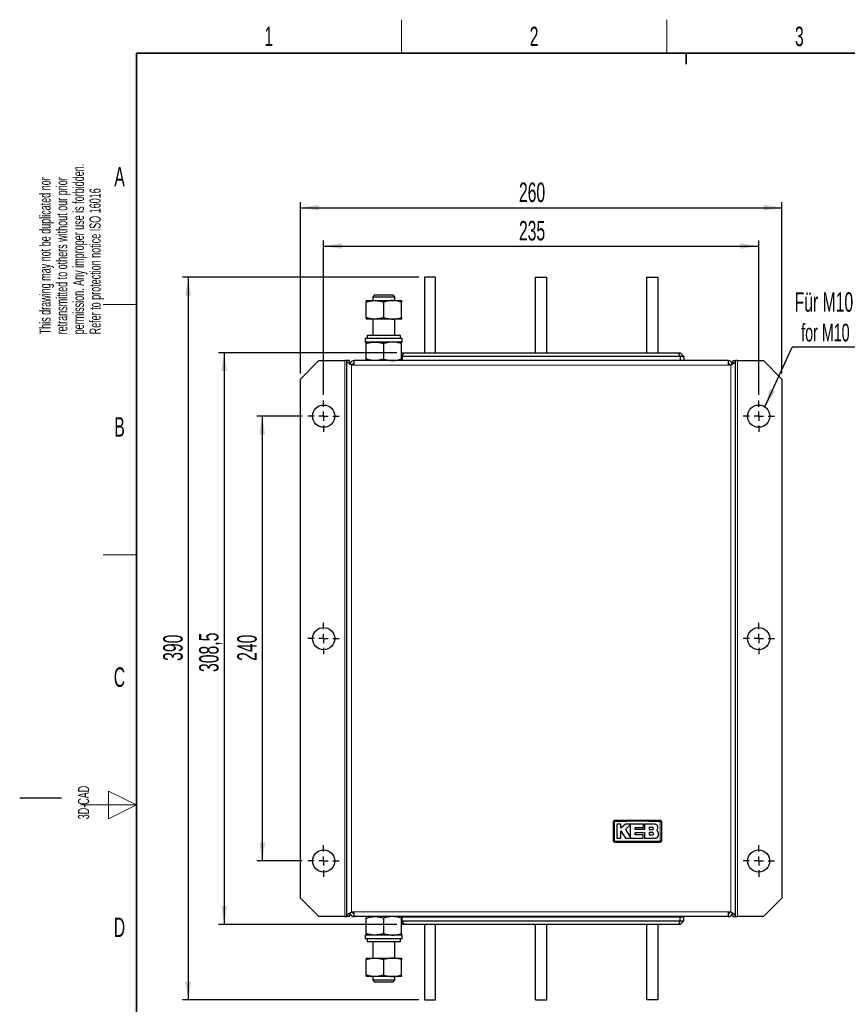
# Model space of a CAD drawing. Header units: millimetres. Extents: x 5 to 418, y 2 to 292.
# Tile 2 of 8: x 5 to 154, y 111 to 288. Entities that reach past the tile are written whole.
import ezdxf

# ---------------------------------------------------------------- set-up
doc = ezdxf.new("R2010")
doc.units = ezdxf.units.MM
doc.layers.add('SLD-0', color=7, linetype='Continuous')
doc.styles.add('SLDTEXTSTYLE0', font='TXT', dxfattribs={"width": 0.605})
doc.dimstyles.new('SLDDIMSTYLE0', dxfattribs={"dimtxt": 3.5, "dimasz": 3.302, "dimexe": 0, "dimexo": 0.0625, "dimgap": 0.875, "dimtad": 1, "dimlfac": 3, "dimrnd": 1e-09, "dimzin": 12, "dimdsep": 46, "dimtxsty": 'SLDTEXTSTYLE0', "dimsah": 1, "dimcen": 0.09, "dimadec": 0, "dimazin": 3, "dimtfac": 1, "dimtofl": 0, "dimtmove": 0, "dimatfit": 3, "dimfxl": 1, "dimfrac": 2, "dimtolj": 1, "dimtzin": 12, "dimarcsym": 0})
doc.dimstyles.new('SLDDIMSTYLE1', dxfattribs={"dimtxt": 0.18, "dimasz": 3.302, "dimexe": 0, "dimexo": 0.0625, "dimgap": 0, "dimtad": 0, "dimtih": 1, "dimtoh": 1, "dimdec": 0, "dimrnd": 1e-09, "dimzin": 0, "dimdsep": 46, "dimtxsty": 'Standard', "dimsah": 1, "dimcen": 0.09, "dimadec": 0, "dimazin": 0, "dimtfac": 3.302, "dimtdec": 0, "dimtofl": 0, "dimtmove": 0, "dimatfit": 3, "dimfxl": 1, "dimfrac": 2, "dimtolj": 1, "dimtzin": 0, "dimarcsym": 0})

# ---------------------------------------------------------------- blocks, each defined once
blk = doc.blocks.new('_D')
at = {"layer": 'SLD-0', "color": 7}
for p, q in [((59.71, 221.02), (59.71, 248.78)), ((138.04, 221.02), (138.04, 248.78)), ((59.71, 247.78), (138.04, 247.78))]:
    blk.add_line(p, q, dxfattribs=at)
for points in [[(59.71, 247.78), (63.01, 247.27), (63.01, 248.28)], [(138.04, 247.78), (134.74, 248.28), (134.74, 247.27)]]:
    blk.add_solid(points, dxfattribs=at)
at = {"layer": 'SLD-0', "color": 7, "insert": (94.87, 252.29), "char_height": 3.5, "attachment_point": 1, "style": 'SLDTEXTSTYLE0'}
blk.add_mtext('235', dxfattribs=at)
blk = doc.blocks.new('_D_1')
at = {"layer": 'SLD-0', "color": 7}
for p, q in [((55.54, 224.85), (55.54, 255.68)), ((142.21, 224.85), (142.21, 255.68)), ((55.54, 254.68), (142.21, 254.68))]:
    blk.add_line(p, q, dxfattribs=at)
for points in [[(55.54, 254.68), (58.84, 254.18), (58.84, 255.19)], [(142.21, 254.68), (138.91, 255.19), (138.91, 254.18)]]:
    blk.add_solid(points, dxfattribs=at)
at = {"layer": 'SLD-0', "color": 7, "insert": (94.87, 259.2), "char_height": 3.5, "attachment_point": 1, "style": 'SLDTEXTSTYLE0'}
blk.add_mtext('260', dxfattribs=at)
blk = doc.blocks.new('_D_2')
at = {"layer": 'SLD-0', "color": 7}
for p, q in [((55.88, 217.18), (47.67, 217.18)), ((48.67, 217.18), (48.67, 137.18)), ((55.88, 137.18), (47.67, 137.18))]:
    blk.add_line(p, q, dxfattribs=at)
for points in [[(48.67, 217.18), (48.16, 213.88), (49.18, 213.88)], [(48.67, 137.18), (49.18, 140.49), (48.16, 140.49)]]:
    blk.add_solid(points, dxfattribs=at)
at = {"layer": 'SLD-0', "color": 7, "insert": (44.16, 173.17), "char_height": 3.5, "attachment_point": 1, "rotation": 90, "style": 'SLDTEXTSTYLE0'}
blk.add_mtext('240', dxfattribs=at)
blk = doc.blocks.new('_D_3')
at = {"layer": 'SLD-0', "color": 7}
for p, q in [((72.88, 228.6), (40.81, 228.6)), ((41.81, 228.6), (41.81, 125.77)), ((72.88, 125.77), (40.81, 125.77))]:
    blk.add_line(p, q, dxfattribs=at)
for points in [[(41.81, 228.6), (41.3, 225.3), (42.32, 225.3)], [(41.81, 125.77), (42.32, 129.07), (41.3, 129.07)]]:
    blk.add_solid(points, dxfattribs=at)
at = {"layer": 'SLD-0', "color": 7, "insert": (37.3, 171.17), "char_height": 3.5, "attachment_point": 1, "rotation": 90, "style": 'SLDTEXTSTYLE0'}
blk.add_mtext('308,5', dxfattribs=at)
blk = doc.blocks.new('_D_4')
at = {"layer": 'SLD-0', "color": 7}
for p, q in [((76.88, 242.18), (34.34, 242.18)), ((35.34, 242.18), (35.34, 112.18)), ((76.88, 112.18), (34.34, 112.18))]:
    blk.add_line(p, q, dxfattribs=at)
for points in [[(35.34, 242.18), (34.83, 238.88), (35.85, 238.88)], [(35.34, 112.18), (35.85, 115.49), (34.83, 115.49)]]:
    blk.add_solid(points, dxfattribs=at)
at = {"layer": 'SLD-0', "color": 7, "insert": (30.83, 173.17), "char_height": 3.5, "attachment_point": 1, "rotation": 90, "style": 'SLDTEXTSTYLE0'}
blk.add_mtext('390', dxfattribs=at)
blk = doc.blocks.new('SW_NOTE_0')
at = {"layer": 'SLD-0', "color": 0}
blk.add_line((17.78, 0), (0, 0), dxfattribs=at)
at = {"layer": 'SLD-0', "color": 0, "attachment_point": 1, "style": 'SLDTEXTSTYLE0'}
for s, insert, char_height in [('Für M10', (0.46, 9.86), 3.5), ('for M10', (1.65, 4.19), 3.175)]:
    blk.add_mtext(s, dxfattribs=dict(at, insert=insert, char_height=char_height))
blk = doc.blocks.new('SW_CENTERMARKSYMBOL_0')
at = {"layer": 'SLD-0', "color": 0}
for p, q in [((0, 1.67), (0, 2.83)), ((-1.67, 0), (-2.83, 0)), ((0, 0), (-0.83, 0)), ((0, 0), (0, 0.83)), ((0, 0), (0, -0.83)), ((0, 0), (0.83, 0)), ((1.67, 0), (2.83, 0)), ((0, -1.67), (0, -2.83))]:
    blk.add_line(p, q, dxfattribs=at)
blk = doc.blocks.new('SW_CENTERMARKSYMBOL_1')
at = {"layer": 'SLD-0', "color": 0}
for p, q in [((0, 1.67), (0, 2.83)), ((-1.67, 0), (-2.83, 0)), ((0, 0), (-0.83, 0)), ((0, 0), (0, 0.83)), ((0, 0), (0, -0.83)), ((0, 0), (0.83, 0)), ((1.67, 0), (2.83, 0)), ((0, -1.67), (0, -2.83))]:
    blk.add_line(p, q, dxfattribs=at)
blk = doc.blocks.new('SW_CENTERMARKSYMBOL_2')
at = {"layer": 'SLD-0', "color": 0}
for p, q in [((0, 1.67), (0, 2.83)), ((-1.67, 0), (-2.83, 0)), ((0, 0), (-0.83, 0)), ((0, 0), (0, 0.83)), ((0, 0), (0, -0.83)), ((0, 0), (0.83, 0)), ((1.67, 0), (2.83, 0)), ((0, -1.67), (0, -2.83))]:
    blk.add_line(p, q, dxfattribs=at)
blk = doc.blocks.new('SW_CENTERMARKSYMBOL_3')
at = {"layer": 'SLD-0', "color": 0}
for p, q in [((0, 1.67), (0, 2.83)), ((-1.67, 0), (-2.83, 0)), ((0, 0), (-0.83, 0)), ((0, 0), (0, 0.83)), ((0, 0), (0, -0.83)), ((0, 0), (0.83, 0)), ((1.67, 0), (2.83, 0)), ((0, -1.67), (0, -2.83))]:
    blk.add_line(p, q, dxfattribs=at)
blk = doc.blocks.new('SW_CENTERMARKSYMBOL_4')
at = {"layer": 'SLD-0', "color": 0}
for p, q in [((0, 1.67), (0, 2.83)), ((-1.67, 0), (-2.83, 0)), ((0, 0), (-0.83, 0)), ((0, 0), (0, 0.83)), ((0, 0), (0, -0.83)), ((0, 0), (0.83, 0)), ((1.67, 0), (2.83, 0)), ((0, -1.67), (0, -2.83))]:
    blk.add_line(p, q, dxfattribs=at)
blk = doc.blocks.new('SW_CENTERMARKSYMBOL_5')
at = {"layer": 'SLD-0', "color": 0}
for p, q in [((0, 1.67), (0, 2.83)), ((-1.67, 0), (-2.83, 0)), ((0, 0), (-0.83, 0)), ((0, 0), (0, 0.83)), ((0, 0), (0, -0.83)), ((0, 0), (0.83, 0)), ((1.67, 0), (2.83, 0)), ((0, -1.67), (0, -2.83))]:
    blk.add_line(p, q, dxfattribs=at)

msp = doc.modelspace()

# ---------------------------------------------------------------- linework, layer by layer
at = {"color": 7, "linetype": 'Continuous', "lineweight": 25}
for p, q in [((77.8763, 242.1845), (77.8763, 228.6012)), ((79.8763, 242.1845), (77.8763, 242.1845)), ((79.8763, 228.6012), (79.8763, 242.1845)), ((97.8763, 242.1845), (99.8763, 242.1845)), ((97.8763, 228.6012), (97.8763, 242.1845)), ((99.8763, 228.6012), (99.8763, 242.1845)), ((117.8763, 228.6012), (117.8763, 242.1845)), ((117.8763, 242.1845), (119.8763, 242.1845)), ((119.8763, 242.1845), (119.8763, 228.6012)), ((67.3763, 237.9845), (68.9596, 237.9845)), ((67.3763, 234.934), (67.3763, 237.7017)), ((68.9008, 238.9845), (68.543, 238.6267)), ((68.543, 238.6267), (68.543, 237.9845)), ((68.543, 238.6267), (70.543, 238.6267)), ((68.9008, 238.9845), (70.543, 238.9845)), ((68.9596, 237.9845), (72.1263, 237.9845)), ((70.543, 238.9845), (72.1851, 238.9845)), ((70.543, 238.6267), (72.543, 238.6267)), ((70.543, 234.934), (70.543, 237.7017)), ((72.1263, 237.9845), (73.7096, 237.9845)), ((72.543, 238.6267), (72.1851, 238.9845)), ((72.543, 237.9845), (72.543, 238.6267)), ((73.7096, 234.934), (73.7096, 237.7017)), ((68.9596, 234.6512), (67.3763, 234.6512)), ((68.543, 234.6512), (68.543, 231.6845)), ((72.1263, 234.6512), (68.9596, 234.6512)), ((73.7096, 234.6512), (72.1263, 234.6512)), ((72.543, 231.6845), (72.543, 234.6512)), ((67.2096, 231.1845), (67.2096, 230.5179)), ((73.8763, 231.1845), (67.2096, 231.1845)), ((73.8763, 230.5179), (67.2096, 230.5179)), ((67.3763, 227.4674), (67.3763, 230.235)), ((67.543, 231.6845), (67.543, 231.1845)), ((73.543, 231.6845), (67.543, 231.6845)), ((70.543, 227.4674), (70.543, 230.235)), ((73.543, 231.1845), (73.543, 231.6845)), ((73.7096, 227.4674), (73.7096, 230.235)), ((73.8763, 230.5179), (73.8763, 231.1845)), ((73.7096, 228.4345), (73.8763, 228.6012)), ((73.8763, 227.9345), (74.1524, 228.6012)), ((73.8763, 228.6012), (74.1524, 228.6012)), ((74.1524, 228.6012), (123.6002, 228.6012)), ((123.8763, 227.9345), (123.6002, 228.6012)), ((123.6002, 228.6012), (123.8763, 228.6012)), ((124.543, 227.9345), (123.8763, 228.6012)), ((58.8763, 227.1845), (55.543, 223.8512)), ((58.8763, 227.1845), (63.543, 227.1845)), ((63.8763, 227.1845), (63.543, 227.1845)), ((63.8763, 127.1845), (63.8763, 227.1845)), ((64.3763, 227.1845), (63.8763, 227.1845)), ((65.043, 227.1845), (65.016, 227.1576)), ((65.043, 227.1845), (65.2263, 227.1845)), ((65.2263, 226.3512), (65.2263, 227.1845)), ((132.5263, 227.1845), (65.2263, 227.1845)), ((73.8763, 227.9345), (73.7096, 227.9345)), ((73.7096, 227.2679), (73.8763, 227.2679)), ((73.8763, 227.9345), (73.8763, 227.2679)), ((123.8763, 227.9345), (73.8763, 227.9345)), ((73.8763, 227.2679), (123.8763, 227.2679)), ((74.1263, 227.2679), (74.1263, 227.1845)), ((123.6263, 227.2679), (123.6263, 227.1845)), ((123.8763, 227.9345), (123.8763, 227.2679)), ((124.543, 227.9345), (123.8763, 227.9345)), ((123.8763, 227.2679), (124.543, 227.2679)), ((124.543, 227.9345), (124.543, 227.2679)), ((132.5263, 227.1845), (132.7096, 227.1845)), ((132.5263, 227.1845), (132.5263, 226.3512)), ((132.7366, 227.1576), (132.7096, 227.1845)), ((133.3763, 227.1845), (133.8763, 227.1845)), ((133.8763, 127.1845), (133.8763, 227.1845)), ((134.2096, 227.1845), (133.8763, 227.1845)), ((134.2096, 227.1845), (138.8763, 227.1845)), ((142.2096, 223.8512), (138.8763, 227.1845)), ((65.2263, 226.3512), (64.7096, 226.3512)), ((133.043, 226.3512), (132.5263, 226.3512)), ((55.543, 130.5179), (55.543, 223.8512)), ((142.2096, 223.8512), (142.2096, 130.5179)), ((113.2393, 143.8109), (112.5062, 143.8109)), ((113.2393, 143.1), (113.2393, 143.8109)), ((114.0736, 143.8109), (113.2393, 143.1)), ((117.2728, 143.8109), (114.0736, 143.8109)), ((114.948, 143.7316), (114.0736, 142.832)), ((117.2728, 143.2088), (117.2728, 143.8109)), ((117.5045, 143.8109), (117.5045, 142.8243)), ((119.2677, 143.8109), (117.5045, 143.8109)), ((113.2389, 142.5995), (114.0459, 141.2731)), ((113.2389, 141.2731), (113.2389, 142.5995)), ((114.0736, 142.832), (114.948, 141.3949)), ((115.7779, 143.2088), (117.2728, 143.2088)), ((115.7779, 142.8243), (115.7779, 143.2088)), ((117.5045, 142.8243), (115.7779, 142.8243)), ((115.7784, 142.2995), (117.5045, 142.2995)), ((115.7784, 141.8745), (115.7784, 142.2995)), ((117.2129, 141.8745), (115.7784, 141.8745)), ((117.2129, 141.2731), (117.2129, 141.8745)), ((117.5045, 142.2995), (117.5045, 141.2731)), ((118.8977, 143.204), (118.3174, 143.204)), ((118.3174, 143.204), (118.3174, 142.832)), ((118.3174, 142.832), (118.8977, 142.832)), ((118.3174, 142.2995), (118.3174, 141.8745)), ((118.8977, 142.2995), (118.3174, 142.2995)), ((118.3174, 141.8745), (118.8977, 141.8745)), ((119.8766, 142.4618), (119.6869, 142.6967)), ((112.5062, 141.2731), (113.2389, 141.2731)), ((114.0459, 141.2731), (117.2129, 141.2731)), ((117.5045, 141.2731), (119.3968, 141.2731)), ((55.543, 130.5179), (58.8763, 127.1845)), ((138.8763, 127.1845), (142.2096, 130.5179)), ((64.7096, 128.0179), (65.2263, 128.0179)), ((65.2263, 127.1845), (65.2263, 128.0179)), ((132.5263, 128.0179), (133.043, 128.0179)), ((132.5263, 128.0179), (132.5263, 127.1845)), ((63.543, 127.1845), (58.8763, 127.1845)), ((63.543, 127.1845), (63.8763, 127.1845)), ((64.3763, 127.1845), (63.8763, 127.1845)), ((65.016, 127.2115), (65.043, 127.1845)), ((65.2263, 127.1845), (65.043, 127.1845)), ((132.5263, 127.1845), (65.2263, 127.1845)), ((67.3763, 124.134), (67.3763, 126.9017)), ((70.543, 124.134), (70.543, 126.9017)), ((73.8763, 127.1012), (73.7096, 127.1012)), ((73.7096, 124.134), (73.7096, 126.9017)), ((73.7096, 126.4345), (73.8763, 126.4345)), ((73.7096, 125.9345), (73.8763, 125.7679)), ((123.8763, 127.1012), (73.8763, 127.1012)), ((73.8763, 126.4345), (73.8763, 127.1012)), ((73.8763, 126.4345), (123.8763, 126.4345)), ((73.8763, 126.4345), (74.1524, 125.7679)), ((74.1524, 125.7679), (73.8763, 125.7679)), ((74.1263, 127.1012), (74.1263, 127.1845)), ((123.6002, 125.7679), (74.1524, 125.7679)), ((77.8763, 125.7679), (77.8763, 112.1845)), ((79.8763, 112.1845), (79.8763, 125.7679)), ((97.8763, 112.1845), (97.8763, 125.7679)), ((99.8763, 112.1845), (99.8763, 125.7679)), ((117.8763, 112.1845), (117.8763, 125.7679)), ((119.8763, 125.7679), (119.8763, 112.1845)), ((123.8763, 126.4345), (123.6002, 125.7679)), ((123.8763, 125.7679), (123.6002, 125.7679)), ((123.6263, 127.1012), (123.6263, 127.1845)), ((123.8763, 126.4345), (123.8763, 127.1012)), ((124.543, 127.1012), (123.8763, 127.1012)), ((123.8763, 126.4345), (124.543, 126.4345)), ((124.543, 126.4345), (123.8763, 125.7679)), ((124.543, 126.4345), (124.543, 127.1012)), ((132.7096, 127.1845), (132.5263, 127.1845)), ((132.7096, 127.1845), (132.7366, 127.2115)), ((133.3763, 127.1845), (133.8763, 127.1845)), ((133.8763, 127.1845), (134.2096, 127.1845)), ((138.8763, 127.1845), (134.2096, 127.1845)), ((67.2096, 123.8512), (67.2096, 123.1845)), ((73.8763, 123.8512), (67.2096, 123.8512)), ((73.8763, 123.1845), (67.2096, 123.1845)), ((67.543, 123.1845), (67.543, 122.6845)), ((67.543, 122.6845), (70.543, 122.6845)), ((68.543, 122.6845), (68.543, 119.7179)), ((70.543, 122.6845), (73.543, 122.6845)), ((72.543, 119.7179), (72.543, 122.6845)), ((73.543, 122.6845), (73.543, 123.1845)), ((73.8763, 123.1845), (73.8763, 123.8512)), ((67.3763, 119.7179), (68.9596, 119.7179)), ((67.3763, 116.6674), (67.3763, 119.435)), ((68.9596, 119.7179), (72.1263, 119.7179)), ((70.543, 116.6674), (70.543, 119.435)), ((72.1263, 119.7179), (73.7096, 119.7179)), ((73.7096, 116.6674), (73.7096, 119.435)), ((68.9596, 116.3845), (67.3763, 116.3845)), ((68.543, 116.3845), (68.543, 115.7424)), ((68.543, 115.7424), (68.9008, 115.3845)), ((70.543, 115.7424), (68.543, 115.7424)), ((70.543, 115.3845), (68.9008, 115.3845)), ((72.1263, 116.3845), (68.9596, 116.3845)), ((72.543, 115.7424), (70.543, 115.7424)), ((72.1851, 115.3845), (70.543, 115.3845)), ((73.7096, 116.3845), (72.1263, 116.3845)), ((72.1851, 115.3845), (72.543, 115.7424)), ((72.543, 115.7424), (72.543, 116.3845)), ((77.8763, 112.1845), (79.8763, 112.1845)), ((97.8763, 112.1845), (99.8763, 112.1845)), ((119.8763, 112.1845), (117.8763, 112.1845))]:
    msp.add_line(p, q, dxfattribs=at)
at = {"color": 7, "linetype": 'Continuous', "lineweight": 18}
for p, q in [((63.543, 227.1845), (63.543, 127.1845)), ((134.2096, 127.1845), (134.2096, 227.1845)), ((64.7096, 226.3512), (64.7096, 128.0179)), ((132.5263, 226.3512), (65.2263, 226.3512)), ((133.043, 128.0179), (133.043, 226.3512)), ((65.2263, 128.0179), (132.5263, 128.0179))]:
    msp.add_line(p, q, dxfattribs=at)
at = {"color": 7, "linetype": 'Continuous', "lineweight": 25}
for centre in [(59.7096, 217.1845), (138.043, 217.1845), (59.7096, 177.1845), (138.043, 177.1845), (59.7096, 137.1845), (138.043, 137.1845)]:
    msp.add_circle(centre, 2, dxfattribs=at)
for centre, radius, start, end in [((65.2263, 226.3512), 0.8333, 90, 152.822655), ((132.5263, 226.3512), 0.8333, 27.166059, 90), ((65.2263, 226.3512), 0.3333, 90, 180), ((65.543, 226.0179), 0.6667, 118.35935, 150), ((132.5263, 226.3512), 0.3333, 0, 90), ((65.2263, 128.0179), 0.8333, 207.312837, 270), ((65.2263, 128.0179), 0.3333, 180, 270), ((65.543, 128.3512), 0.6667, 210, 241.64065), ((132.5263, 128.0179), 0.3333, 270, 360), ((132.5263, 128.0179), 0.8333, 270, 332.822655)]:
    msp.add_arc(centre, radius, start, end, dxfattribs=at)
at = {"color": 7, "linetype": 'Continuous', "lineweight": 18}
for centre, radius, start, end in [((112.0489, 139.3561), 4.8315, 89.328019, 92.047607), ((116.9025, 144.3452), 4.696, 177.893288, 180.691365), ((115.5169, 144.3452), 4.696, 359.308621, 2.106755), ((120.3703, 139.3559), 4.8317, 87.952474, 90.671954), ((112.0489, 145.6764), 4.8283, 267.951047, 270.672418), ((116.9, 140.6905), 4.6936, 179.308283, 182.10781), ((115.5168, 140.6905), 4.696, 357.893277, 0.691368), ((120.3703, 145.6799), 4.8317, 269.328049, 272.047515)]:
    msp.add_arc(centre, radius, start, end, dxfattribs=at)
at = {"color": 7, "linetype": 'Continuous', "lineweight": 25}
for points, knots in [([(67.3763, 237.7017), (67.6334, 237.7808), (68.1524, 237.9403), (68.6889, 237.9697), (68.9596, 237.9845)], [0, 0, 0, 0, 0.495457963, 1, 1, 1, 1]), ([(67.3763, 237.9845), (67.3763, 237.9811), (67.3763, 237.967), (67.3763, 237.8161), (67.3763, 237.7017)], [0, 0, 0, 0, 0.24238647, 1, 1, 1, 1]), ([(68.9596, 237.9845), (68.9972, 237.9842), (69.2814, 237.9817), (69.8172, 237.9199), (70.2996, 237.7749), (70.543, 237.7017)], [0, 0, 0, 0, 0.07009183, 0.53078536, 1, 1, 1, 1]), ([(72.1263, 237.9845), (72.0888, 237.9842), (71.8046, 237.9817), (71.2687, 237.9199), (70.7864, 237.7749), (70.543, 237.7017)], [0, 0, 0, 0, 0.07009183, 0.53078536, 1, 1, 1, 1]), ([(73.7096, 237.7017), (73.4525, 237.7808), (72.9335, 237.9403), (72.397, 237.9697), (72.1263, 237.9845)], [0, 0, 0, 0, 0.495457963, 1, 1, 1, 1]), ([(73.7096, 237.9845), (73.7096, 237.9811), (73.7096, 237.967), (73.7096, 237.8161), (73.7096, 237.7017)], [0, 0, 0, 0, 0.24238647, 1, 1, 1, 1]), ([(68.9596, 234.6512), (68.9221, 234.6516), (68.6379, 234.6541), (68.102, 234.7159), (67.6197, 234.8609), (67.3763, 234.934)], [0, 0, 0, 0, 0.07009183, 0.53078536, 1, 1, 1, 1]), ([(67.3763, 234.934), (67.3763, 234.8197), (67.3763, 234.6687), (67.3763, 234.6546), (67.3763, 234.6512)], [0, 0, 0, 0, 0.75761353, 1, 1, 1, 1]), ([(70.543, 234.934), (70.2858, 234.855), (69.7668, 234.6954), (69.2303, 234.666), (68.9596, 234.6512)], [0, 0, 0, 0, 0.49545796, 1, 1, 1, 1]), ([(70.543, 234.934), (70.8001, 234.855), (71.3191, 234.6954), (71.8556, 234.666), (72.1263, 234.6512)], [0, 0, 0, 0, 0.49545796, 1, 1, 1, 1]), ([(72.1263, 234.6512), (72.1638, 234.6516), (72.448, 234.6541), (72.9839, 234.7159), (73.4663, 234.8609), (73.7096, 234.934)], [0, 0, 0, 0, 0.07009183, 0.53078536, 1, 1, 1, 1]), ([(73.7096, 234.934), (73.7096, 234.8197), (73.7096, 234.6687), (73.7096, 234.6546), (73.7096, 234.6512)], [0, 0, 0, 0, 0.75761353, 1, 1, 1, 1]), ([(67.3763, 230.235), (67.6334, 230.3141), (68.1524, 230.4737), (68.6889, 230.503), (68.9596, 230.5179)], [0, 0, 0, 0, 0.495457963, 1, 1, 1, 1]), ([(67.3763, 230.235), (67.3763, 230.2724), (67.3763, 230.4389), (67.3763, 230.4834), (67.3763, 230.5179)], [0, 0, 0, 0, 0.22439216, 1, 1, 1, 1]), ([(68.9596, 230.5179), (68.9972, 230.5175), (69.2814, 230.515), (69.8172, 230.4532), (70.2996, 230.3082), (70.543, 230.235)], [0, 0, 0, 0, 0.07009183, 0.53078536, 1, 1, 1, 1]), ([(72.1263, 230.5179), (72.0888, 230.5175), (71.8046, 230.515), (71.2687, 230.4532), (70.7864, 230.3082), (70.543, 230.235)], [0, 0, 0, 0, 0.07009183, 0.53078536, 1, 1, 1, 1]), ([(73.7096, 230.235), (73.4525, 230.3141), (72.9335, 230.4737), (72.397, 230.503), (72.1263, 230.5179)], [0, 0, 0, 0, 0.495457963, 1, 1, 1, 1]), ([(73.7096, 230.235), (73.7096, 230.2724), (73.7096, 230.4389), (73.7096, 230.4834), (73.7096, 230.5179)], [0, 0, 0, 0, 0.22439216, 1, 1, 1, 1]), ([(68.9596, 227.1845), (68.9221, 227.1849), (68.6379, 227.1874), (68.102, 227.2492), (67.6197, 227.3942), (67.3763, 227.4674)], [0, 0, 0, 0, 0.07009183, 0.53078536, 1, 1, 1, 1]), ([(67.3763, 227.1845), (67.3763, 227.219), (67.3763, 227.2635), (67.3763, 227.43), (67.3763, 227.4674)], [0, 0, 0, 0, 0.77560784, 1, 1, 1, 1]), ([(70.543, 227.4674), (70.2858, 227.3883), (69.7668, 227.2288), (69.2303, 227.1994), (68.9596, 227.1845)], [0, 0, 0, 0, 0.49545796, 1, 1, 1, 1]), ([(70.543, 227.4674), (70.8001, 227.3883), (71.3191, 227.2288), (71.8556, 227.1994), (72.1263, 227.1845)], [0, 0, 0, 0, 0.49545796, 1, 1, 1, 1]), ([(72.1263, 227.1845), (72.1638, 227.1849), (72.448, 227.1874), (72.9839, 227.2492), (73.4663, 227.3942), (73.7096, 227.4674)], [0, 0, 0, 0, 0.07009183, 0.53078536, 1, 1, 1, 1]), ([(73.7096, 227.1845), (73.7096, 227.219), (73.7096, 227.2635), (73.7096, 227.43), (73.7096, 227.4674)], [0, 0, 0, 0, 0.77560784, 1, 1, 1, 1]), ([(133.8763, 227.1845), (133.8633, 227.1138), (133.8373, 226.9722), (133.6373, 226.7598), (133.3598, 226.5527), (133.1458, 226.4166), (133.043, 226.3512)], [0, 0, 0, 0, 0.25469201, 0.50958384, 0.76447681, 1, 1, 1, 1]), ([(133.3763, 227.1845), (133.367, 227.0891), (133.3524, 226.9379), (133.2645, 226.7301), (133.1666, 226.5477), (133.0868, 226.4208), (133.043, 226.3512)], [0, 0, 0, 0, 0.3428913, 0.54320464, 0.74928718, 1, 1, 1, 1]), ([(111.8763, 144.1845), (111.88, 144.222), (111.8874, 144.297), (111.9448, 144.3968), (112.0294, 144.4722), (112.1231, 144.5122), (112.185, 144.5163), (112.2096, 144.5179)], [0, 0, 0, 0, 0.21467278, 0.42935247, 0.64402667, 0.85869575, 1, 1, 1, 1]), ([(111.8763, 140.8512), (111.8763, 141.2056), (111.8763, 141.9384), (111.8763, 143.0495), (111.8763, 143.8062), (111.8763, 144.1845)], [0, 0, 0, 0, 0.31897789, 0.65947635, 1, 1, 1, 1]), ([(112.2096, 144.5179), (113.5429, 144.5179), (116.2095, 144.5179), (118.8762, 144.5179), (120.2096, 144.5179)], [0, 0, 0, 0, 0.49996096, 1, 1, 1, 1]), ([(112.5062, 143.8109), (112.5062, 143.4638), (112.5062, 142.618), (112.5062, 141.772), (112.5062, 141.2731)], [0, 0, 0, 0, 0.41032951, 1, 1, 1, 1]), ([(114.948, 141.3949), (114.948, 141.7418), (114.948, 142.5206), (114.948, 143.2996), (114.948, 143.7316)], [0, 0, 0, 0, 0.44547751, 1, 1, 1, 1]), ([(119.8766, 143.202), (119.8699, 143.2704), (119.8564, 143.4073), (119.7515, 143.5897), (119.5971, 143.7274), (119.4259, 143.8005), (119.3127, 143.808), (119.2677, 143.8109)], [0, 0, 0, 0, 0.21458998, 0.42917873, 0.64379751, 0.85844062, 1, 1, 1, 1]), ([(120.2096, 144.5179), (120.2471, 144.5142), (120.322, 144.5068), (120.4219, 144.4494), (120.4973, 144.3648), (120.5373, 144.2711), (120.5414, 144.2091), (120.543, 144.1845)], [0, 0, 0, 0, 0.21467237, 0.42935203, 0.64402618, 0.85869555, 1, 1, 1, 1]), ([(120.543, 144.1845), (120.543, 143.8301), (120.543, 143.0974), (120.543, 141.9862), (120.543, 141.2296), (120.543, 140.8512)], [0, 0, 0, 0, 0.31897788, 0.65947634, 1, 1, 1, 1]), ([(118.8977, 142.832), (118.9187, 142.8341), (118.9606, 142.8382), (119.0163, 142.8704), (119.0586, 142.9177), (119.0828, 142.9767), (119.086, 143.0403), (119.068, 143.1014), (119.0308, 143.153), (118.9787, 143.1893), (118.9315, 143.2029), (118.9042, 143.2038), (118.8977, 143.204)], [0, 0, 0, 0, 0.10757797, 0.21515507, 0.32274136, 0.43026461, 0.53768061, 0.64498658, 0.75221303, 0.85941075, 0.96664052, 1, 1, 1, 1]), ([(118.8977, 141.8745), (118.9216, 141.8768), (118.9694, 141.8815), (119.033, 141.9181), (119.0814, 141.9721), (119.109, 142.0394), (119.1129, 142.1119), (119.0925, 142.1816), (119.0502, 142.2408), (118.9908, 142.2824), (118.9366, 142.2982), (118.9053, 142.2992), (118.8977, 142.2995)], [0, 0, 0, 0, 0.10735873, 0.21472097, 0.32200304, 0.42922335, 0.53643727, 0.64369731, 0.75104592, 0.85850264, 0.96605129, 1, 1, 1, 1]), ([(119.6869, 142.6967), (119.7333, 142.753), (119.8262, 142.8655), (119.8787, 143.0496), (119.8772, 143.1621), (119.8766, 143.202)], [0, 0, 0, 0, 0.3919653, 0.78394467, 1, 1, 1, 1]), ([(119.919, 141.6237), (119.9526, 141.7174), (120.0197, 141.9049), (120.0009, 142.2052), (119.9171, 142.3782), (119.8766, 142.4618)], [0, 0, 0, 0, 0.34078213, 0.68156868, 1, 1, 1, 1]), ([(112.2096, 140.5179), (112.1722, 140.5216), (112.0972, 140.5289), (111.9973, 140.5864), (111.922, 140.671), (111.882, 140.7647), (111.8779, 140.8266), (111.8763, 140.8512)], [0, 0, 0, 0, 0.21467234, 0.42935197, 0.64402607, 0.85869541, 1, 1, 1, 1]), ([(120.2096, 140.5179), (118.8764, 140.5179), (116.2097, 140.5179), (113.5431, 140.5179), (112.2096, 140.5179)], [0, 0, 0, 0, 0.49996096, 1, 1, 1, 1]), ([(119.3968, 141.2731), (119.4603, 141.2794), (119.5872, 141.2918), (119.7554, 141.3892), (119.8648, 141.5083), (119.9053, 141.5946), (119.919, 141.6237)], [0, 0, 0, 0, 0.28512532, 0.57025159, 0.85535534, 1, 1, 1, 1]), ([(120.543, 140.8512), (120.5393, 140.8137), (120.5319, 140.7388), (120.4745, 140.6389), (120.3899, 140.5635), (120.2962, 140.5236), (120.2342, 140.5195), (120.2096, 140.5179)], [0, 0, 0, 0, 0.21467278, 0.42935247, 0.64402667, 0.85869576, 1, 1, 1, 1]), ([(67.3763, 126.9017), (67.6334, 126.9808), (68.1524, 127.1403), (68.6889, 127.1697), (68.9596, 127.1845)], [0, 0, 0, 0, 0.49545796, 1, 1, 1, 1]), ([(67.3763, 127.1845), (67.3763, 127.1811), (67.3763, 127.167), (67.3763, 127.0161), (67.3763, 126.9017)], [0, 0, 0, 0, 0.24238647, 1, 1, 1, 1]), ([(68.9596, 127.1845), (68.9972, 127.1842), (69.2814, 127.1817), (69.8172, 127.1199), (70.2996, 126.9749), (70.543, 126.9017)], [0, 0, 0, 0, 0.07009183, 0.53078536, 1, 1, 1, 1]), ([(72.1263, 127.1845), (72.0888, 127.1842), (71.8046, 127.1817), (71.2687, 127.1199), (70.7864, 126.9749), (70.543, 126.9017)], [0, 0, 0, 0, 0.07009183, 0.53078536, 1, 1, 1, 1]), ([(73.7096, 126.9017), (73.4525, 126.9808), (72.9335, 127.1403), (72.397, 127.1697), (72.1263, 127.1845)], [0, 0, 0, 0, 0.49545796, 1, 1, 1, 1]), ([(73.7096, 127.1845), (73.7096, 127.1811), (73.7096, 127.167), (73.7096, 127.0161), (73.7096, 126.9017)], [0, 0, 0, 0, 0.24238647, 1, 1, 1, 1]), ([(68.9596, 123.8512), (68.9221, 123.8516), (68.6379, 123.8541), (68.102, 123.9159), (67.6197, 124.0609), (67.3763, 124.134)], [0, 0, 0, 0, 0.07009183, 0.53078536, 1, 1, 1, 1]), ([(67.3763, 124.134), (67.3763, 124.0197), (67.3763, 123.8687), (67.3763, 123.8546), (67.3763, 123.8512)], [0, 0, 0, 0, 0.75761353, 1, 1, 1, 1]), ([(70.543, 124.134), (70.2858, 124.055), (69.7668, 123.8954), (69.2303, 123.866), (68.9596, 123.8512)], [0, 0, 0, 0, 0.49545796, 1, 1, 1, 1]), ([(70.543, 124.134), (70.8001, 124.055), (71.3191, 123.8954), (71.8556, 123.866), (72.1263, 123.8512)], [0, 0, 0, 0, 0.49545796, 1, 1, 1, 1]), ([(72.1263, 123.8512), (72.1638, 123.8516), (72.448, 123.8541), (72.9839, 123.9159), (73.4663, 124.0609), (73.7096, 124.134)], [0, 0, 0, 0, 0.07009183, 0.53078536, 1, 1, 1, 1]), ([(73.7096, 124.134), (73.7096, 124.0197), (73.7096, 123.8687), (73.7096, 123.8546), (73.7096, 123.8512)], [0, 0, 0, 0, 0.75761353, 1, 1, 1, 1]), ([(67.3763, 119.435), (67.6334, 119.5141), (68.1524, 119.6737), (68.6889, 119.703), (68.9596, 119.7179)], [0, 0, 0, 0, 0.49545796, 1, 1, 1, 1]), ([(67.3763, 119.7179), (67.3763, 119.7145), (67.3763, 119.7004), (67.3763, 119.5494), (67.3763, 119.435)], [0, 0, 0, 0, 0.24238647, 1, 1, 1, 1]), ([(68.9596, 119.7179), (68.9972, 119.7175), (69.2814, 119.715), (69.8172, 119.6532), (70.2996, 119.5082), (70.543, 119.435)], [0, 0, 0, 0, 0.07009183, 0.53078536, 1, 1, 1, 1]), ([(72.1263, 119.7179), (72.0888, 119.7175), (71.8046, 119.715), (71.2687, 119.6532), (70.7864, 119.5082), (70.543, 119.435)], [0, 0, 0, 0, 0.07009183, 0.53078536, 1, 1, 1, 1]), ([(73.7096, 119.435), (73.4525, 119.5141), (72.9335, 119.6737), (72.397, 119.703), (72.1263, 119.7179)], [0, 0, 0, 0, 0.49545796, 1, 1, 1, 1]), ([(73.7096, 119.7179), (73.7096, 119.7145), (73.7096, 119.7004), (73.7096, 119.5494), (73.7096, 119.435)], [0, 0, 0, 0, 0.24238647, 1, 1, 1, 1]), ([(68.9596, 116.3845), (68.9221, 116.3849), (68.6379, 116.3874), (68.102, 116.4492), (67.6197, 116.5942), (67.3763, 116.6674)], [0, 0, 0, 0, 0.07009183, 0.53078536, 1, 1, 1, 1]), ([(67.3763, 116.6674), (67.3763, 116.553), (67.3763, 116.402), (67.3763, 116.388), (67.3763, 116.3845)], [0, 0, 0, 0, 0.75761353, 1, 1, 1, 1]), ([(70.543, 116.6674), (70.2858, 116.5883), (69.7668, 116.4288), (69.2303, 116.3994), (68.9596, 116.3845)], [0, 0, 0, 0, 0.49545796, 1, 1, 1, 1]), ([(70.543, 116.6674), (70.8001, 116.5883), (71.3191, 116.4288), (71.8556, 116.3994), (72.1263, 116.3845)], [0, 0, 0, 0, 0.49545796, 1, 1, 1, 1]), ([(72.1263, 116.3845), (72.1638, 116.3849), (72.448, 116.3874), (72.9839, 116.4492), (73.4663, 116.5942), (73.7096, 116.6674)], [0, 0, 0, 0, 0.07009183, 0.53078536, 1, 1, 1, 1]), ([(73.7096, 116.6674), (73.7096, 116.553), (73.7096, 116.402), (73.7096, 116.388), (73.7096, 116.3845)], [0, 0, 0, 0, 0.75761353, 1, 1, 1, 1])]:
    msp.add_open_spline(points, degree=3, knots=knots, dxfattribs=at)
for points in [[(64.7096, 226.3512), (64.6004, 226.4207), (64.382, 226.5595), (64.1066, 226.7679), (63.9139, 226.9762), (63.8888, 227.1151), (63.8763, 227.1845)], [(64.7096, 226.3512), (64.666, 226.4207), (64.5786, 226.5595), (64.4684, 226.7679), (64.3913, 226.9762), (64.3813, 227.1151), (64.3763, 227.1845)], [(63.8763, 127.1845), (63.8888, 127.254), (63.9139, 127.3929), (64.1066, 127.6012), (64.382, 127.8095), (64.6004, 127.9484), (64.7096, 128.0179)], [(64.3763, 127.1845), (64.3813, 127.254), (64.3913, 127.3929), (64.4684, 127.6012), (64.5786, 127.8095), (64.666, 127.9484), (64.7096, 128.0179)], [(133.043, 128.0179), (133.1522, 127.9484), (133.3706, 127.8095), (133.646, 127.6012), (133.8387, 127.3929), (133.8638, 127.254), (133.8763, 127.1845)], [(133.043, 128.0179), (133.0866, 127.9484), (133.174, 127.8095), (133.2842, 127.6012), (133.3613, 127.3929), (133.3713, 127.254), (133.3763, 127.1845)]]:
    msp.add_open_spline(points, degree=3, dxfattribs=at)
at = {"color": 7, "linetype": 'Continuous', "lineweight": 18}
for points, knots in [([(112.1056, 144.1873), (112.1018, 143.8084), (112.0941, 143.0504), (112.0945, 141.9374), (112.102, 141.2034), (112.1056, 140.8485)], [0, 0, 0, 0, 0.34049866, 0.68104892, 1, 1, 1, 1]), ([(112.2068, 144.2886), (112.1994, 144.288), (112.1807, 144.2866), (112.1525, 144.2742), (112.1269, 144.2513), (112.1093, 144.2212), (112.1068, 144.1986), (112.1056, 144.1873)], [0, 0, 0, 0, 0.140566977, 0.355327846, 0.570843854, 0.786043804, 1, 1, 1, 1]), ([(120.2125, 144.2886), (118.8781, 144.3021), (116.2095, 144.3292), (113.541, 144.3021), (112.2068, 144.2886)], [0, 0, 0, 0, 0.50003904, 1, 1, 1, 1]), ([(120.3137, 144.1873), (120.3131, 144.1947), (120.3117, 144.2134), (120.2993, 144.2416), (120.2764, 144.2672), (120.2464, 144.2848), (120.2237, 144.2873), (120.2125, 144.2886)], [0, 0, 0, 0, 0.14065639, 0.35550279, 0.57103162, 0.78617076, 1, 1, 1, 1]), ([(120.3137, 140.8485), (120.3175, 141.2274), (120.3251, 141.9853), (120.3248, 143.0984), (120.3173, 143.8323), (120.3137, 144.1873)], [0, 0, 0, 0, 0.3404988, 0.68104949, 1, 1, 1, 1]), ([(112.1056, 140.8485), (112.1062, 140.8411), (112.1076, 140.8224), (112.12, 140.7941), (112.1428, 140.7685), (112.1729, 140.7509), (112.1955, 140.7484), (112.2068, 140.7472)], [0, 0, 0, 0, 0.1406569, 0.35550383, 0.57103286, 0.78617163, 1, 1, 1, 1]), ([(112.2068, 140.7472), (113.5412, 140.7336), (116.2097, 140.7066), (118.8783, 140.7337), (120.2125, 140.7472)], [0, 0, 0, 0, 0.500039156, 1, 1, 1, 1]), ([(120.2125, 140.7472), (120.2199, 140.7477), (120.2385, 140.7492), (120.2668, 140.7616), (120.2924, 140.7844), (120.3099, 140.8146), (120.3124, 140.8372), (120.3137, 140.8485)], [0, 0, 0, 0, 0.140566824, 0.35532754, 0.570843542, 0.786043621, 1, 1, 1, 1])]:
    msp.add_open_spline(points, degree=3, knots=knots, dxfattribs=at)
at = {"layer": 'SLD-0', "lineweight": 18}
for p, q in [((73.75, 282.5), (73.75, 288.5)), ((121.5, 282.5), (121.5, 288.5)), ((20, 237.25), (26, 237.25)), ((20, 192.25), (26, 192.25)), ((26, 147.25), (21, 149.75)), ((21, 149.75), (21, 144.75)), ((16, 147.25), (26, 147.25)), ((21, 144.75), (26, 147.25))]:
    msp.add_line(p, q, dxfattribs=at)
at = {"layer": 'SLD-0', "lineweight": 35}
for p, q in [((408, 282.5), (26, 282.5)), ((26, 282.5), (26, 12))]:
    msp.add_line(p, q, dxfattribs=at)
at = {"layer": 'SLD-0'}
for p, q in [((125, 280.5), (125, 282.5)), ((125, 282.5), (125, 280.5)), ((12.5, 148.5), (5, 148.5))]:
    msp.add_line(p, q, dxfattribs=at)

# ---------------------------------------------------------------- block references
at = {"layer": 'SLD-0', "color": 7}
for name, p in [('SW_NOTE_0', (144.0378, 229.6216)), ('SW_CENTERMARKSYMBOL_0', (59.7096, 217.1845)), ('SW_CENTERMARKSYMBOL_4', (138.043, 217.1845)), ('SW_CENTERMARKSYMBOL_1', (59.7096, 177.1845)), ('SW_CENTERMARKSYMBOL_3', (138.043, 177.1845)), ('SW_CENTERMARKSYMBOL_2', (59.7096, 137.1845)), ('SW_CENTERMARKSYMBOL_5', (138.043, 137.1845))]:
    msp.add_blockref(name, p, dxfattribs=at)

# ---------------------------------------------------------------- texts
at = {"layer": 'SLD-0', "char_height": 3.5, "attachment_point": 2, "style": 'SLDTEXTSTYLE0'}
for s, insert in [('1', (49.8527, 287.243)), ('2', (97.6027, 287.243)), ('3', (145.3527, 287.243)), ('A', (22.9816, 262.0011)), ('B', (22.9816, 217.0011)), ('C', (22.9597, 172.0011)), ('D', (22.9597, 127.0011))]:
    msp.add_mtext(s, dxfattribs=dict(at, insert=insert))
at = {"layer": 'SLD-0', "char_height": 2, "attachment_point": 1, "rotation": 90, "style": 'SLDTEXTSTYLE0'}
for s, insert in [('permission. Any improper use is forbidden.', (14.5783, 231.9088)), ('retransmitted to others without our prior', (11.5783, 231.9088)), ('This drawing may not be duplicated nor', (8.5783, 231.9088)), ('Refer to protection notice ISO 16016', (17.5783, 231.9088)), ('3D-CAD', (15.4939, 144.6806))]:
    msp.add_mtext(s, dxfattribs=dict(at, insert=insert))

# ---------------------------------------------------------------- dimensions: what is measured, and where the dimension line sits
at = {"layer": 'SLD-0', "color": 7}
for base, p1, p2, picture, middle in [((142.2096, 254.685), (55.543, 223.8512), (142.2096, 223.8512), '_D_1', (98.8763, 254.685)), ((138.043, 247.7757), (59.7096, 220.0179), (138.043, 220.0179), '_D', (98.8763, 247.7757))]:
    dim = msp.add_linear_dim(base=base, p1=p1, p2=p2, dimstyle='SLDDIMSTYLE0', dxfattribs=at)
    dim.commit()
    dim.dimension.update_dxf_attribs({"geometry": picture, "text_midpoint": middle, "dimtype": 160})
for base, p1, p2, picture, middle in [((35.3423, 112.1845), (77.8763, 242.1845), (77.8763, 112.1845), '_D_4', (35.3423, 177.1845)), ((41.8083, 125.7679), (73.8763, 228.6012), (73.8763, 125.7679), '_D_3', (41.8083, 177.1845)), ((48.6728, 137.1845), (56.8763, 217.1845), (56.8763, 137.1845), '_D_2', (48.6728, 177.1845))]:
    dim = msp.add_linear_dim(base=base, p1=p1, p2=p2, angle=90, dimstyle='SLDDIMSTYLE0', dxfattribs=at)
    dim.commit()
    dim.dimension.update_dxf_attribs({"geometry": picture, "text_midpoint": middle, "dimtype": 160})

# ---------------------------------------------------------------- leaders
msp.add_leader([(139.1559, 218.8463), (144.0378, 229.6216)], dimstyle='SLDDIMSTYLE1', dxfattribs=at)

doc.saveas('drawing.dxf')
